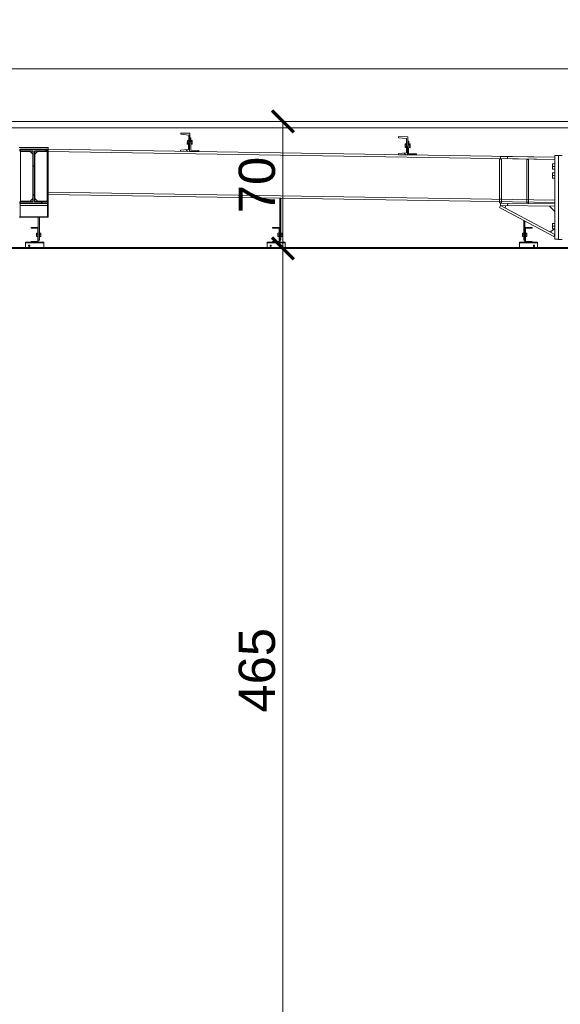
# Model space of a CAD drawing. Extents: x 256490 to 7565828, y -103950 to 5881792.
# Tile 95 of 101: x 271368 to 274345, y 22268 to 27696. Entities that reach past the tile are written whole.
import ezdxf

# ---------------------------------------------------------------- set-up
doc = ezdxf.new("R2010")
doc.units = 0
doc.header["$MEASUREMENT"] = 0
doc.linetypes.add('DASHDOT', pattern=[20, 13, -3.4, 0.2, -3.4])
doc.layers.add('100_rzut_okna', color=1, linetype='Continuous')
for name, color, linetype, lineweight in [('BK_0.13', 4, 'Continuous', 9), ('CZ-CI', 142, 'Continuous', 9), ('CZ-GR', 14, 'Continuous', 30), ('linii', 7, 'Continuous', 15), ('OSIE', 7, 'Continuous', 5)]:
    doc.layers.add(name, color=color, linetype=linetype, lineweight=lineweight)
doc.layers.add('wymiary', color=7, linetype='Continuous', lineweight=5, true_color=0x7f7f7f)
doc.styles.add('ARIAL', font='arial.ttf')
doc.dimstyles.new('mosstowy 1-100', dxfattribs={"dimscale": 20, "dimtxt": 10, "dimasz": 6, "dimexe": 4, "dimexo": 4, "dimgap": 2, "dimtad": 1, "dimdec": 0, "dimlfac": 0.1, "dimtxsty": 'ARIAL', "dimblk": 'ARCHTICK', "dimcen": 4, "dimclrd": 256, "dimclre": 256, "dimclrt": 7, "dimadec": 0, "dimazin": 0, "dimtfac": 1, "dimtdec": 0, "dimtmove": 1, "dimatfit": 3, "dimfxl": 8, "dimfxlon": 1, "dimlwd": -1, "dimlwe": 9, "dimarcsym": 0})

# ---------------------------------------------------------------- blocks, each defined once
blk = doc.blocks.new('_ArchTick')
at = {"layer": '100_rzut_okna', "color": 0, "linetype": 'Continuous', "const_width": 0.15}
blk.add_lwpolyline([(-0.5, -0.5), (0.5, 0.5)], dxfattribs=at)
blk = doc.blocks.new('*D572')
at = {"layer": 'Defpoints', "color": 0}
for p in [(274805.4, 27424.2), (264705.4, 27348.6), (274805.4, 27348.6)]:
    blk.add_point(p, dxfattribs=at)
at = {"layer": 'wymiary', "lineweight": 9}
for p, q in [((264705.4, 27424.2), (264705.4, 27504.2)), ((274805.4, 27424.2), (274805.4, 27504.2))]:
    blk.add_line(p, q, dxfattribs=at)
at = {"layer": 'wymiary'}
blk.add_line((264705.4, 27424.2), (274805.4, 27424.2), dxfattribs=at)
at = {"layer": 'wymiary', "xscale": 120, "yscale": 120, "zscale": 120, "rotation": 180}
blk.add_blockref('_ArchTick', (264705.4, 27424.2), dxfattribs=at)
at = {"layer": 'wymiary', "xscale": 120, "yscale": 120, "zscale": 120}
blk.add_blockref('_ArchTick', (274805.4, 27424.2), dxfattribs=at)
at = {"layer": 'wymiary', "color": 7, "insert": (269755.4, 27566.3), "char_height": 200, "attachment_point": 5, "style": 'ARIAL'}
blk.add_mtext('1010', dxfattribs=at)
blk = doc.blocks.new('*D567')
at = {"layer": 'Defpoints', "color": 0}
for p in [(273670, 26434.6), (272817.6, 21784.6), (273950.4, 21784.6)]:
    blk.add_point(p, dxfattribs=at)
at = {"layer": 'wymiary', "lineweight": 9}
for p, q in [((272977.6, 26434.6), (272737.6, 26434.6)), ((272977.6, 21784.6), (272737.6, 21784.6))]:
    blk.add_line(p, q, dxfattribs=at)
at = {"layer": 'wymiary'}
blk.add_line((272817.6, 26434.6), (272817.6, 21784.6), dxfattribs=at)
at = {"layer": 'wymiary', "xscale": 120, "yscale": 120, "zscale": 120}
for p, rotation in [((272817.6, 26434.6), 90), ((272817.6, 21784.6), 270)]:
    blk.add_blockref('_ArchTick', p, dxfattribs=dict(at, rotation=rotation))
at = {"layer": 'wymiary', "color": 7, "insert": (272675.5, 24109.6), "char_height": 200, "attachment_point": 5, "rotation": 90, "style": 'ARIAL'}
blk.add_mtext('465', dxfattribs=at)
blk = doc.blocks.new('*D568')
at = {"layer": 'Defpoints', "color": 0}
for p in [(272817.6, 27134.6), (273276.5, 27134.6), (273276.5, 26434.6)]:
    blk.add_point(p, dxfattribs=at)
at = {"layer": 'wymiary', "lineweight": 9}
for p, q in [((272977.6, 27134.6), (272737.6, 27134.6)), ((272977.6, 26434.6), (272737.6, 26434.6))]:
    blk.add_line(p, q, dxfattribs=at)
at = {"layer": 'wymiary'}
blk.add_line((272817.6, 26434.6), (272817.6, 27134.6), dxfattribs=at)
at = {"layer": 'wymiary', "xscale": 120, "yscale": 120, "zscale": 120}
for p, rotation in [((272817.6, 27134.6), 90), ((272817.6, 26434.6), 270)]:
    blk.add_blockref('_ArchTick', p, dxfattribs=dict(at, rotation=rotation))
at = {"layer": 'wymiary', "color": 7, "insert": (272675.5, 26784.6), "char_height": 200, "attachment_point": 5, "rotation": 90, "style": 'ARIAL'}
blk.add_mtext('70', dxfattribs=at)
blk = doc.blocks.new('FGDFGDFGDF')
at = {"linetype": 'Continuous'}
h = blk.add_hatch(dxfattribs=at)
h.set_pattern_fill('', scale=35, angle=180, style=0, pattern_type=0)
h.set_pattern_definition([(135, (307391.83, 24090.02), (78.58, 78.58), [])])
h.paths.add_polyline_path([(307351.8, 24090), (307391.8, 24090), (307391.8, 24010), (307351.8, 24010), (307351.8, 24013), (307388.8, 24013), (307388.8, 24087), (307351.8, 24087)])
h = blk.add_hatch(dxfattribs=at)
h.set_pattern_fill('', scale=35, angle=180, style=0, pattern_type=0)
h.set_pattern_definition([(135, (308721.83, 24090.02), (78.58, 78.58), [])])
h.paths.add_polyline_path([(308681.8, 24090), (308721.8, 24090), (308721.8, 24010), (308681.8, 24010), (308681.8, 24013), (308718.8, 24013), (308718.8, 24087), (308681.8, 24087)])
h = blk.add_hatch(dxfattribs=at)
h.set_pattern_fill('', scale=35, style=0, pattern_type=0)
h.set_pattern_definition([(45, (310071.83, 24090.02), (-78.58, 78.58), [])])
h.paths.add_polyline_path([(310111.8, 24090), (310071.8, 24090), (310071.8, 24010), (310111.8, 24010), (310111.8, 24013), (310074.8, 24013), (310074.8, 24087), (310111.8, 24087)])
h = blk.add_hatch(dxfattribs=at)
h.set_pattern_fill('', scale=35, angle=180, style=0, pattern_type=0)
h.set_pattern_definition([(135, (307421.83, 24010.02), (78.58, 78.58), [])])
h.paths.add_polyline_path([(307321.8, 24010), (307421.8, 24010), (307421.8, 24007), (307321.8, 24007)])
h = blk.add_hatch(dxfattribs=at)
h.set_pattern_fill('', scale=35, angle=180, style=0, pattern_type=0)
h.set_pattern_definition([(135, (308751.83, 24010.02), (78.58, 78.58), [])])
h.paths.add_polyline_path([(308651.8, 24010), (308751.8, 24010), (308751.8, 24007), (308651.8, 24007)])
h = blk.add_hatch(dxfattribs=at)
h.set_pattern_fill('', scale=35, style=0, pattern_type=0)
h.set_pattern_definition([(45, (310041.83, 24010.02), (-78.58, 78.58), [])])
h.paths.add_polyline_path([(310141.8, 24010), (310041.8, 24010), (310041.8, 24007), (310141.8, 24007)])
at = {"layer": 'CZ-CI', "linetype": 'Continuous'}
h = blk.add_hatch(dxfattribs=at)
h.set_pattern_fill('', color=256, scale=35, angle=180, style=0, pattern_type=0)
h.set_pattern_definition([(135, (308219.35, 24520.4), (78.58, 78.58), [])])
h.paths.add_polyline_path([(308175.3, 24517.6), (308219.4, 24520.4), (308220.6, 24600.4), (308176.7, 24604.6), (308176.8, 24611.1), (308226.8, 24610.3), (308225.2, 24510.3), (308175.2, 24511.1)])
h = blk.add_hatch(dxfattribs=at)
h.set_pattern_fill('', color=256, scale=35, angle=180, style=0, pattern_type=0)
h.set_pattern_definition([(135, (309419.2, 24501.4), (78.58, 78.58), [])])
h.paths.add_polyline_path([(309375.2, 24498.6), (309419.2, 24501.4), (309420.5, 24581.3), (309376.5, 24585.6), (309376.6, 24592.1), (309426.6, 24591.3), (309425, 24491.3), (309375, 24492.1)])
h = blk.add_hatch(dxfattribs=at)
h.set_pattern_fill('', color=256, scale=35, angle=180, style=0, pattern_type=0)
h.set_pattern_definition([(135, (307441.83, 24522.47), (78.577, 78.577), [])])
h.paths.add_polyline_path([(307291.8, 24522.5), (307441.8, 24522.5), (307441.8, 24511.8), (307370.4, 24511.8), (307370.4, 24233.2), (307441.8, 24233.2), (307441.8, 24222.5), (307291.8, 24222.5), (307291.8, 24233.2), (307363.3, 24233.2), (307363.3, 24511.8), (307291.8, 24511.8)])
for p, q in [((308176.8, 24611.1), (308176.7, 24604.6)), ((308176.7, 24604.6), (308176.7, 24604.6)), ((308176.7, 24604.6), (308220.6, 24600.4)), ((308176.8, 24611.1), (308176.8, 24611.1)), ((308226.8, 24610.3), (308176.8, 24611.1)), ((308220.6, 24600.4), (308219.4, 24520.4)), ((308220.6, 24600.4), (308220.6, 24600.4)), ((308225.2, 24510.3), (308226.8, 24610.3)), ((308226.8, 24610.3), (308226.8, 24610.3)), ((309376.6, 24592.1), (309376.5, 24585.6)), ((309376.6, 24592.1), (309376.6, 24592.1)), ((309426.6, 24591.3), (309376.6, 24592.1)), ((309425, 24491.3), (309426.6, 24591.3)), ((309426.6, 24591.3), (309426.6, 24591.3)), ((307446.8, 24532.5), (307286.8, 24532.5)), ((307446.8, 24147), (307446.8, 24532.5)), ((308212.7, 24570.9), (308212.3, 24550.1)), ((308219.8, 24550), (308212.3, 24550.1)), ((308219.9, 24555.2), (308212.4, 24555.3)), ((308220.1, 24565.6), (308212.6, 24565.7)), ((308220.2, 24570.8), (308212.7, 24570.9)), ((308232.4, 24585.2), (308226.4, 24585.3)), ((308231.3, 24516.2), (308232.4, 24585.2)), ((308239.3, 24549.7), (308231.8, 24549.8)), ((308239.4, 24554.9), (308231.9, 24555)), ((308232.1, 24570.6), (308239.6, 24570.5)), ((308239.6, 24565.3), (308232.1, 24565.4)), ((308239.6, 24570.5), (308239.3, 24549.7)), ((309376.5, 24585.6), (309376.5, 24585.6)), ((309376.5, 24585.6), (309420.5, 24581.3)), ((309412.5, 24551.9), (309412.2, 24531.1)), ((309419.8, 24536.2), (309412.3, 24536.3)), ((309419.9, 24546.6), (309412.4, 24546.7)), ((309420, 24551.8), (309412.5, 24551.9)), ((309420.5, 24581.3), (309419.2, 24501.4)), ((309420.5, 24581.3), (309420.5, 24581.3)), ((309432.2, 24566.2), (309426.2, 24566.3)), ((309431.1, 24497.2), (309432.2, 24566.2)), ((309439.2, 24535.9), (309431.7, 24536)), ((309439.4, 24546.3), (309431.9, 24546.4)), ((309432, 24551.6), (309439.5, 24551.5)), ((309439.5, 24551.5), (309439.2, 24530.7)), ((307293.3, 24235.2), (307293.3, 24509.8)), ((307293.3, 24509.8), (307346.3, 24509.8)), ((307346.3, 24509.8), (307361.3, 24494.8)), ((307361.3, 24494.8), (307361.3, 24250.2)), ((307387.4, 24509.8), (307372.4, 24494.8)), ((307372.4, 24494.8), (307372.4, 24250.2)), ((307440.4, 24509.8), (307387.4, 24509.8)), ((307440.4, 24235.2), (307440.4, 24509.8)), ((310236.8, 24478.2), (307446.8, 24522.4)), ((310236.8, 24465.7), (307446.8, 24509.9)), ((308175.3, 24517.6), (308175.2, 24511.1)), ((308175.2, 24511.1), (308175.2, 24511.1)), ((308175.2, 24511.1), (308225.2, 24510.3)), ((308219.4, 24520.4), (308175.3, 24517.6)), ((308175.3, 24517.6), (308175.3, 24517.6)), ((308219.4, 24520.4), (308219.4, 24520.4)), ((308225.2, 24510.3), (308275.2, 24509.5)), ((308225.2, 24510.3), (308225.2, 24510.3)), ((308275.3, 24515.5), (308231.3, 24516.2)), ((308275.2, 24509.5), (308275.3, 24515.5)), ((309375.2, 24498.6), (309375, 24492.1)), ((309375, 24492.1), (309375, 24492.1)), ((309375, 24492.1), (309425, 24491.3)), ((309419.2, 24501.4), (309375.2, 24498.6)), ((309375.2, 24498.6), (309375.2, 24498.6)), ((309419.7, 24531), (309412.2, 24531.1)), ((309419.2, 24501.4), (309419.2, 24501.4)), ((309425, 24491.3), (309425, 24491.3)), ((309425, 24491.3), (309475, 24490.5)), ((309475.1, 24496.5), (309431.1, 24497.2)), ((309439.2, 24530.7), (309431.7, 24530.8)), ((309475, 24490.5), (309475.1, 24496.5)), ((309936.7, 24470.4), (309936.9, 24482.4)), ((309936.9, 24482.4), (310236.8, 24478.4)), ((309976.7, 24469.9), (309976.9, 24481.9)), ((310236.8, 24478.4), (310236.7, 24466.4)), ((310236.8, 24025.9), (310236.8, 24488.4)), ((310236.8, 24488.4), (310256.8, 24488.4)), ((310276.8, 24488.4), (310256.8, 24488.4)), ((310256.8, 24024.2), (310256.8, 24488.4)), ((310256.8, 24025.9), (310256.8, 24488.4)), ((309942.3, 24468.4), (309932.3, 24468.4)), ((309932.3, 24468.4), (309932.3, 24247.5)), ((309932.3, 24467.4), (309932.3, 24227.5)), ((309932.3, 24467.4), (309942.3, 24467.4)), ((309936.7, 24470.4), (310236.7, 24466.4)), ((309942.3, 24468.4), (309942.3, 24247.5)), ((309942.3, 24467.4), (309942.3, 24227.5)), ((310092, 24465.4), (310082, 24465.4)), ((310082, 24465.4), (310082, 24225.5)), ((310092, 24465.4), (310092, 24225.5)), ((310236.8, 24442.4), (310224.3, 24442.4)), ((310224.3, 24442.4), (310224.3, 24412.4)), ((310236.8, 24427.4), (310224.3, 24427.4)), ((310236.8, 24412.4), (310224.3, 24412.4)), ((310236.8, 24392.4), (310224.3, 24392.4)), ((310224.3, 24392.4), (310224.3, 24362.4)), ((310236.8, 24377.4), (310224.3, 24377.4)), ((310236.8, 24362.4), (310224.3, 24362.4)), ((310236.8, 24240.7), (307446.8, 24284.9)), ((310236.8, 24228.2), (307446.8, 24272.4)), ((307291.8, 24148.9), (307291.8, 24222.5)), ((307291.8, 24211.4), (307441.8, 24211.4)), ((307346.3, 24235.2), (307293.3, 24235.2)), ((307361.3, 24250.2), (307346.3, 24235.2)), ((307372.4, 24250.2), (307387.4, 24235.2)), ((307387.4, 24235.2), (307440.4, 24235.2)), ((307441.8, 24222.5), (307441.8, 24148.9)), ((308727.8, 24252.1), (308721.8, 24252.1)), ((308721.8, 24252.1), (308721.8, 24090)), ((308727.8, 24020), (308727.8, 24252.1)), ((309931.7, 24201.8), (309937.3, 24212.4)), ((309942.3, 24247.5), (309932.3, 24247.5)), ((309932.3, 24227.5), (309942.3, 24227.5)), ((309936.9, 24212.4), (309937, 24224.4)), ((309936.9, 24212.4), (310236.8, 24208.4)), ((309937, 24224.4), (310237, 24220.4)), ((310236.8, 24052.4), (309937.3, 24212.4)), ((309963.8, 24198.3), (309967.3, 24212)), ((309976.9, 24211.9), (309977, 24223.9)), ((310092, 24225.5), (310082, 24225.5)), ((310236.8, 24178.4), (310206.8, 24208.8)), ((310237, 24220.4), (310236.8, 24208.4)), ((310231.2, 24041.8), (309931.7, 24201.8)), ((307446.8, 24147), (307286.8, 24147)), ((307441.8, 24148.9), (307291.8, 24148.9)), ((307391.8, 24090), (307391.8, 24147)), ((307397.8, 24020), (307397.8, 24147)), ((310065.8, 24020), (310065.8, 24126.9)), ((310065.8, 24126.9), (310071.8, 24126.9)), ((310071.8, 24090), (310071.8, 24126.9)), ((310236.8, 24112.4), (310224.3, 24112.4)), ((310224.3, 24112.4), (310224.3, 24082.4)), ((307391.8, 24090), (307351.8, 24090)), ((307351.8, 24090), (307351.8, 24087)), ((307351.8, 24087), (307388.8, 24087)), ((307381.3, 24041), (307381.3, 24059)), ((307381.3, 24059), (307388.8, 24059)), ((307388.8, 24050), (307381.3, 24050)), ((307388.8, 24087), (307388.8, 24013)), ((307391.8, 24010), (307391.8, 24090)), ((307405.3, 24059), (307397.8, 24059)), ((307405.3, 24050), (307397.8, 24050)), ((307405.3, 24041), (307405.3, 24059)), ((308721.8, 24090), (308681.8, 24090)), ((308681.8, 24090), (308681.8, 24087)), ((308681.8, 24087), (308718.8, 24087)), ((308711.3, 24041), (308711.3, 24059)), ((308711.3, 24059), (308718.8, 24059)), ((308718.8, 24050), (308711.3, 24050)), ((308718.8, 24087), (308718.8, 24013)), ((308721.8, 24010), (308721.8, 24090)), ((308735.3, 24059), (308727.8, 24059)), ((308735.3, 24050), (308727.8, 24050)), ((308735.3, 24041), (308735.3, 24059)), ((310058.3, 24059), (310065.8, 24059)), ((310058.3, 24041), (310058.3, 24059)), ((310058.3, 24050), (310065.8, 24050)), ((310071.8, 24090), (310111.8, 24090)), ((310071.8, 24010), (310071.8, 24090)), ((310111.8, 24087), (310074.8, 24087)), ((310074.8, 24087), (310074.8, 24013)), ((310082.3, 24059), (310074.8, 24059)), ((310074.8, 24050), (310082.3, 24050)), ((310082.3, 24041), (310082.3, 24059)), ((310111.8, 24090), (310111.8, 24087)), ((310210.4, 24066.5), (310236.8, 24082.4)), ((310236.8, 24097.4), (310224.3, 24097.4)), ((310236.8, 24082.4), (310224.3, 24082.4)), ((310231.2, 24041.8), (310236.8, 24052.4)), ((307321.8, 24010), (307421.8, 24010)), ((307321.8, 24007), (307321.8, 24010)), ((307421.8, 24007), (307321.8, 24007)), ((307321.8, 24007), (307321.8, 23980)), ((307388.8, 24013), (307351.8, 24013)), ((307351.8, 24013), (307351.8, 24010)), ((307351.8, 24010), (307391.8, 24010)), ((307388.8, 24041), (307381.3, 24041)), ((307391.8, 24020), (307397.8, 24020)), ((307397.8, 24041), (307405.3, 24041)), ((307421.8, 24010), (307421.8, 24007)), ((307421.8, 23980), (307421.8, 24007)), ((308651.8, 24010), (308751.8, 24010)), ((308651.8, 24007), (308651.8, 24010)), ((308651.8, 24007), (308651.8, 23980)), ((308751.8, 24007), (308651.8, 24007)), ((308718.8, 24013), (308681.8, 24013)), ((308681.8, 24013), (308681.8, 24010)), ((308681.8, 24010), (308721.8, 24010)), ((308718.8, 24041), (308711.3, 24041)), ((308721.8, 24020), (308727.8, 24020)), ((308727.8, 24041), (308735.3, 24041)), ((308751.8, 24010), (308751.8, 24007)), ((308751.8, 23980), (308751.8, 24007)), ((310141.8, 24010), (310041.8, 24010)), ((310041.8, 24010), (310041.8, 24007)), ((310041.8, 23980), (310041.8, 24007)), ((310041.8, 24007), (310141.8, 24007)), ((310065.8, 24041), (310058.3, 24041)), ((310065.8, 24020), (310071.8, 24020)), ((310111.8, 24010), (310071.8, 24010)), ((310074.8, 24041), (310082.3, 24041)), ((310074.8, 24013), (310111.8, 24013)), ((310111.8, 24013), (310111.8, 24010)), ((310141.8, 24007), (310141.8, 24010)), ((310141.8, 24007), (310141.8, 23980)), ((310236.8, 24025.9), (310256.8, 24025.9)), ((310276.8, 24024.2), (310256.8, 24024.2)), ((307321.8, 23980), (307421.8, 23980)), ((308651.8, 23980), (308751.8, 23980)), ((310141.8, 23980), (310041.8, 23980))]:
    blk.add_line(p, q, dxfattribs=at)
for centre, start, end in [((307341.8, 23990), 162, 342), ((307341.8, 23990), 162, 342), ((307341.8, 23990), 342, 162), ((307341.8, 23990), 342, 162), ((308671.8, 23990), 162, 342), ((308671.8, 23990), 162, 342), ((308671.8, 23990), 342, 162), ((308671.8, 23990), 342, 162), ((310121.8, 23990), 18, 198), ((310121.8, 23990), 18, 198), ((310121.8, 23990), 198, 18), ((310121.8, 23990), 198, 18)]:
    blk.add_arc(centre, 3.5, start, end, dxfattribs=at)
at = {"layer": 'CZ-GR', "linetype": 'Continuous'}
for p, q in [((307291.8, 24522.5), (307441.8, 24522.5)), ((307291.8, 24511.8), (307291.8, 24522.5)), ((307363.3, 24511.8), (307291.8, 24511.8)), ((307363.3, 24233.2), (307363.3, 24511.8)), ((307441.8, 24511.8), (307370.4, 24511.8)), ((307370.4, 24511.8), (307370.4, 24233.2)), ((307441.8, 24522.5), (307441.8, 24511.8)), ((307291.8, 24222.5), (307291.8, 24233.2)), ((307291.8, 24233.2), (307363.3, 24233.2)), ((307441.8, 24222.5), (307291.8, 24222.5)), ((307370.4, 24233.2), (307441.8, 24233.2)), ((307441.8, 24233.2), (307441.8, 24222.5))]:
    blk.add_line(p, q, dxfattribs=at)

msp = doc.modelspace()

# ---------------------------------------------------------------- linework, layer by layer
at = {"layer": 'BK_0.13'}
for p, q in [((261215.4, 27134.6), (288540.4, 27134.6)), ((261215.4, 27099.6), (288505.4, 27099.6)), ((261105.4, 26434.6), (288505.4, 26434.6))]:
    msp.add_line(p, q, dxfattribs=at)
at = {"layer": 'BK_0.13', "lineweight": 5}
msp.add_line((261105.4, 26439.6), (288505.4, 26439.6), dxfattribs=at)
at = {"layer": 'OSIE', "linetype": 'DASHDOT', "ltscale": 100}
for p, q in [((259605.4, 27134.6), (290605.4, 27134.6)), ((259605.4, 26434.6), (290605.4, 26434.6))]:
    msp.add_line(p, q, dxfattribs=at)

# ---------------------------------------------------------------- block references
at = {"layer": 'linii'}
msp.add_blockref('FGDFGDFGDF', (-35921.4, 2459.6), dxfattribs=at)

# ---------------------------------------------------------------- dimensions: what is measured, and where the dimension line sits
at = {"layer": 'wymiary'}
dim = msp.add_linear_dim(base=(274805.4, 27424.2), p1=(264705.4, 27348.6), p2=(274805.4, 27348.6), dimstyle='mosstowy 1-100', dxfattribs=at)
dim.commit()
dim.dimension.update_dxf_attribs({"geometry": '*D572', "text_midpoint": (269755.4, 27566.3)})
for base, p1, p2, picture, middle in [((272817.6, 27134.6), (273276.5, 26434.6), (273276.5, 27134.6), '*D568', (272675.5, 26784.6)), ((272817.6, 21784.6), (273670, 26434.6), (273950.4, 21784.6), '*D567', (272675.5, 24109.6))]:
    dim = msp.add_linear_dim(base=base, p1=p1, p2=p2, angle=90, dimstyle='mosstowy 1-100', override={"dimblk": 'ArchTick'}, dxfattribs=at)
    dim.commit()
    dim.dimension.update_dxf_attribs({"geometry": picture, "text_midpoint": middle})

doc.saveas('drawing.dxf')
